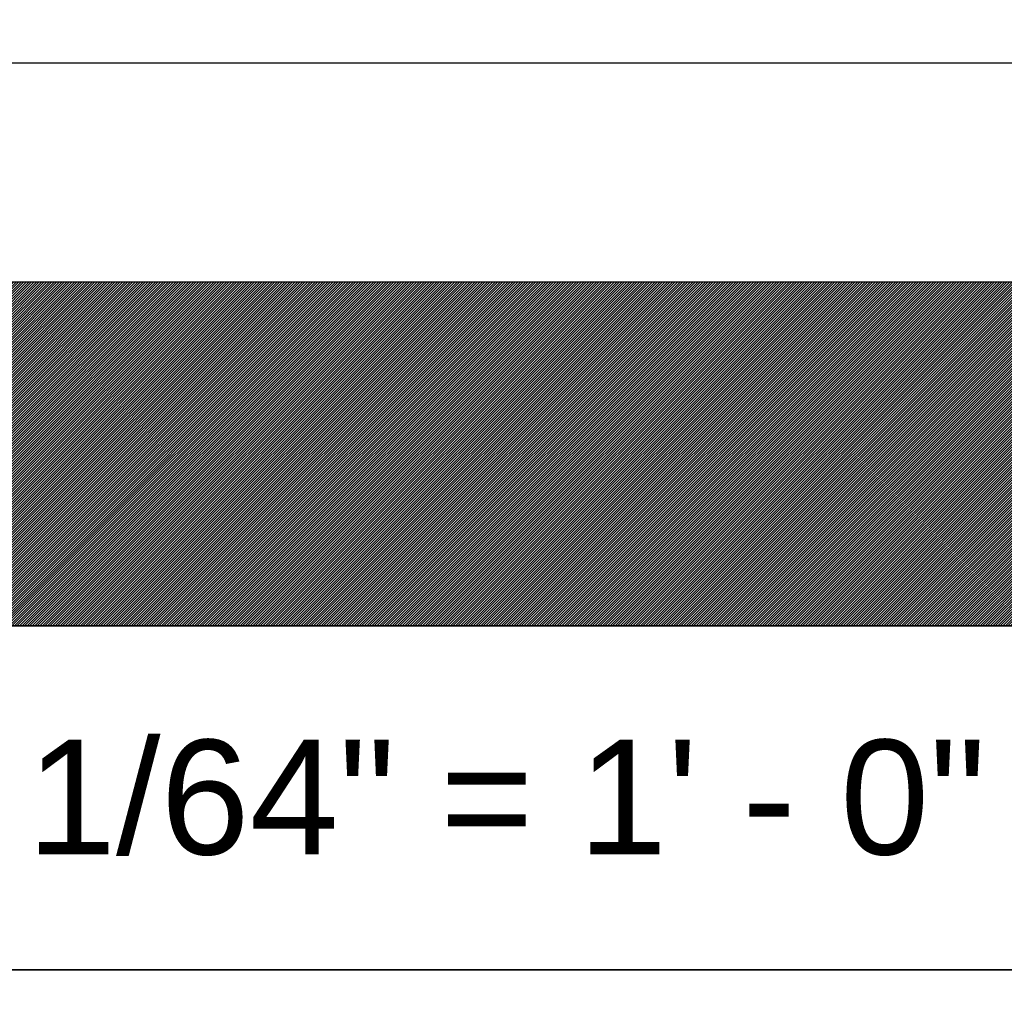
# Model space of a CAD drawing. Header units: inches. Extents: x -2078 to 109126, y -964 to 6385.
# Tile 32 of 137: x -1943 to -1737, y 1557 to 1760. Entities that reach past the tile are written whole.
import ezdxf

# ---------------------------------------------------------------- set-up
doc = ezdxf.new("R2010")
doc.units = ezdxf.units.IN
doc.header["$MEASUREMENT"] = 0
doc.layers.add('A-ANNO', color=2, linetype='Continuous', lineweight=5)
doc.layers.add('A-HATCH', color=9, linetype='Continuous')
doc.styles.add('Jay Cad', font='arial.ttf', dxfattribs={"height": 0.125})
doc.styles.add('JC', font='arial.ttf', dxfattribs={"height": 0.125})
doc.dimstyles.new('JC-DIMS', dxfattribs={"dimtxt": 0.125, "dimasz": 0.09375, "dimexe": 0.09375, "dimexo": 0.09375, "dimgap": 0.046875, "dimtad": 1, "dimdec": 1, "dimzin": 0, "dimdsep": 46, "dimlunit": 4, "dimtxsty": 'JC', "dimblk": 'ARCHTICK', "dimcen": 0.09, "dimclrd": 1, "dimclre": 1, "dimclrt": 256, "dimadec": 0, "dimazin": 0, "dimtfac": 1, "dimtdec": 1, "dimtofl": 0, "dimtmove": 1, "dimatfit": 3, "dimfxl": 1, "dimtolj": 1, "dimtzin": 0, "dimarcsym": 0})

# ---------------------------------------------------------------- blocks, each defined once
blk = doc.blocks.new('JC-ANNO-SF')
at = {"layer": 'A-HATCH'}
h = blk.add_hatch(dxfattribs=at)
h.set_pattern_fill('ANSI31', color=256, scale=3)
h.set_pattern_definition([(45, (1667.53672, 0), (-0.26516504, 0.26516504), [])])
h.paths.add_polyline_path([(467.54, 0), (-467.54, 0), (-467.54, -72), (0, -72), (467.54, -72)])
for points in [[(467.54, -72), (-467.54, -72), (-467.54, 0), (467.54, 0)], [(0, -144), (-467.54, -144), (-467.54, -72), (0, -72)], [(0, -216), (-467.54, -216), (-467.54, -144), (0, -144)]]:
    blk.add_lwpolyline(points, close=True)
at = {"layer": 'A-ANNO', "insert": (-233.77, -108), "char_height": 24, "attachment_point": 5, "style": 'Jay Cad'}
blk.add_mtext_dynamic_manual_height_columns('1/64" = 1\' - 0"', width=490.4655, gutter_width=30, heights=[0], dxfattribs=at)
blk = doc.blocks.new('_ArchTick')
at = {"color": 0, "linetype": 'ByBlock', "const_width": 0.15}
blk.add_lwpolyline([(-0.5, -0.5), (0.5, 0.5)], dxfattribs=at)
blk = doc.blocks.new('*D31')
at = {"layer": 'A-ANNO', "color": 1, "lineweight": -2, "transparency": 16777216}
for p, q in [((-2075.07, 1709.12), (-2075.07, 1754.89)), ((-1140, 1709.12), (-1140, 1754.89)), ((-1140, 1750.39), (-2075.07, 1750.39))]:
    blk.add_line(p, q, dxfattribs=at)
at = {"layer": 'Defpoints', "color": 0, "transparency": 16777216}
for p in [(-2075.07, 1750.39), (-2075.07, 1704.62), (-1140, 1704.62)]:
    blk.add_point(p, dxfattribs=at)
at = {"layer": 'A-ANNO', "color": 1, "lineweight": -2, "transparency": 16777216, "xscale": 4.5, "yscale": 4.5, "zscale": 4.5, "rotation": 180}
blk.add_blockref('_ArchTick', (-2075.07, 1750.39), dxfattribs=at)
at = {"layer": 'A-ANNO', "color": 1, "lineweight": -2, "transparency": 16777216, "xscale": 4.5, "yscale": 4.5, "zscale": 4.5}
blk.add_blockref('_ArchTick', (-1140, 1750.39), dxfattribs=at)
at = {"layer": 'A-ANNO', "transparency": 16777216, "insert": (-1607.54, 1755.65), "char_height": 6, "attachment_point": 5, "style": 'JC'}
blk.add_mtext('\\A1;77\'-11"', dxfattribs=at)

msp = doc.modelspace()

# ---------------------------------------------------------------- block references
msp.add_blockref('JC-ANNO-SF', (-1607.537, 1704.621))

# ---------------------------------------------------------------- dimensions: what is measured, and where the dimension line sits
at = {"layer": 'A-ANNO'}
dim = msp.add_linear_dim(base=(-2075.073, 1750.386), p1=(-1140, 1704.621), p2=(-2075.073, 1704.621), dimstyle='JC-DIMS', dxfattribs=at)
dim.commit()
dim.dimension.update_dxf_attribs({"geometry": '*D31', "text_midpoint": (-1607.537, 1755.648)})

doc.saveas('drawing.dxf')
